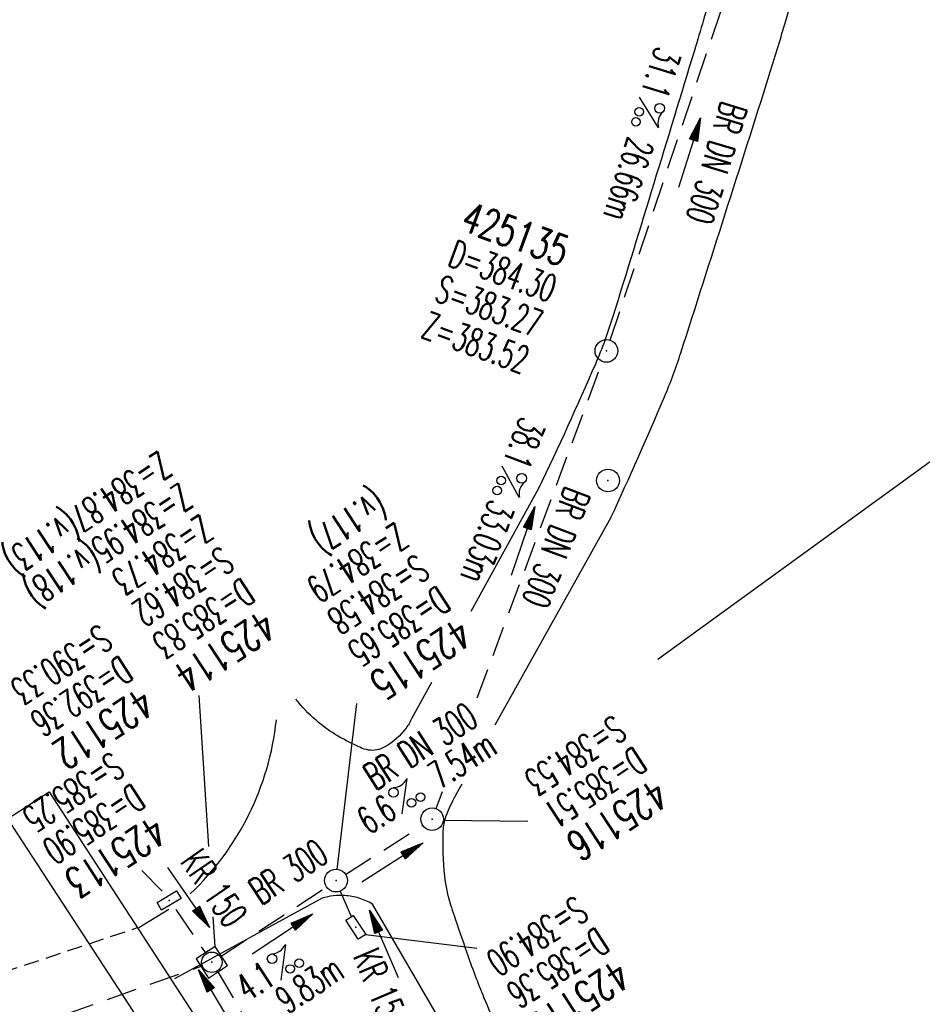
# Model space of a CAD drawing. Extents: x 450316 to 454644, y 428795 to 436505.
# Tile 128 of 256: x 453691 to 453750, y 432524 to 432589. Entities that reach past the tile are written whole.
import ezdxf
from ezdxf.enums import TextEntityAlignment as Align

# ---------------------------------------------------------------- set-up
doc = ezdxf.new("R2010")
doc.units = 0
doc.header["$LTSCALE"] = 2
doc.header["$MEASUREMENT"] = 0
for name, pattern in [('ACHSE', [5.5, 4, -0.5, 0.5, -0.5]), ('AUSGEZOGEN', [0]), ('GESTRICH-X2', [1.5, 1, -0.5]), ('GESTRICHELT', [0.75, 0.5, -0.25])]:
    doc.linetypes.add(name, pattern=pattern)
doc.layers.get('0').update_dxf_attribs({"linetype": 'CONTINUOUS'})
for name, color, linetype in [('ACHSETOP', 1, 'ACHSE'), ('BAUWO', 1, 'CONTINUOUS'), ('BAUWOTOP', 1, 'AUSGEZOGEN'), ('BAUWUTOP', 1, 'GESTRICHELT'), ('FBR', 8, 'CONTINUOUS'), ('KANAL', 7, 'GESTRICH-X2'), ('PFEIL', 7, 'CONTINUOUS'), ('RINNE', 8, 'CONTINUOUS'), ('SCHACHTNR', 6, 'CONTINUOUS'), ('SCHSYMBOL', 7, 'CONTINUOUS'), ('STRASSE', 8, 'AUSGEZOGEN'), ('TEXTO', 4, 'CONTINUOUS'), ('TEXTU', 4, 'CONTINUOUS')]:
    doc.layers.add(name, color=color, linetype=linetype)
doc.styles.add('ROMANS', font='romans.shx', dxfattribs={"width": 0.8})

# ---------------------------------------------------------------- blocks, each defined once
blk = doc.blocks.new('GST')
at = {"color": 0}
blk.add_circle((0, 0), 0.75, dxfattribs=at)
blk.add_point((0, 0), dxfattribs=at)
blk = doc.blocks.new('10')
blk.add_blockref('GST', (0, 0))
blk = doc.blocks.new('PROM')
blk.add_line((1.566, 1.817), (0.019, 0.015))
for centre, radius in [((0.317, 1.51), 0.317), ((0.943, 0.291), 0.283), ((1.645, 0.287), 0.283)]:
    blk.add_circle(centre, radius)
blk.add_arc((0.992, 2.682), 1.033, 239.14139, 303.35492)
blk = doc.blocks.new('PFEIL2')
at = {"color": 0}
for p, q in [((0.88, 0.002), (-2.401, -0.012)), ((0.881, -0.271), (0.879, 0.276)), ((0.879, 0.276), (2.429, 0.009)), ((0.911, 0.27), (0.879, 0.265)), ((0.965, 0.261), (0.879, 0.246)), ((1.019, 0.252), (0.879, 0.228)), ((1.073, 0.242), (0.879, 0.209)), ((1.127, 0.233), (0.879, 0.191)), ((1.181, 0.224), (0.879, 0.172)), ((1.235, 0.214), (0.879, 0.154)), ((1.289, 0.205), (0.879, 0.135)), ((1.343, 0.196), (0.879, 0.117)), ((1.397, 0.187), (0.879, 0.098)), ((1.451, 0.177), (0.879, 0.08)), ((1.505, 0.168), (0.879, 0.061)), ((1.559, 0.159), (0.88, 0.043)), ((1.613, 0.149), (0.88, 0.024)), ((1.668, 0.14), (0.88, 0.006)), ((1.722, 0.131), (0.88, -0.013)), ((1.776, 0.121), (0.88, -0.031)), ((1.83, 0.112), (0.88, -0.05)), ((1.884, 0.103), (0.88, -0.068)), ((1.938, 0.094), (0.88, -0.087)), ((1.992, 0.084), (0.88, -0.105)), ((2.046, 0.075), (0.88, -0.124)), ((2.1, 0.066), (0.88, -0.142)), ((2.154, 0.056), (0.88, -0.161)), ((2.208, 0.047), (0.88, -0.179)), ((2.262, 0.038), (0.881, -0.198)), ((2.316, 0.029), (0.881, -0.216)), ((2.37, 0.019), (0.881, -0.235)), ((2.424, 0.01), (0.881, -0.253)), ((2.429, 0.009), (0.881, -0.271))]:
    blk.add_line(p, q, dxfattribs=at)
blk = doc.blocks.new('30')
at = {"color": 0}
for p, q in [((-0.75, -0.29), (-0.75, 0.293)), ((-0.75, 0.293), (0.753, 0.293)), ((0.753, 0.293), (0.753, -0.29)), ((0.753, -0.29), (-0.75, -0.29))]:
    blk.add_line(p, q, dxfattribs=at)
blk.add_point((0, 0), dxfattribs=at)
blk = doc.blocks.new('20')
blk.add_lwpolyline([(-0.754, -0.751), (0.754, -0.751), (0.754, 0.75), (-0.754, 0.75)], close=True)
blk.add_circle((0, 0), 0.676)
blk.add_point((0, 0))

msp = doc.modelspace()

# ---------------------------------------------------------------- linework, layer by layer
at = {"layer": 'ACHSETOP', "flags": 128}
msp.add_lwpolyline([(451271.766, 435019.042, -0.000001), (451272.365, 435018.353, -0.000032), (451272.387, 435018.328), (451288.791, 434999.463, -0.000002), (451296.993, 434990.03, 0.000007), (451305.195, 434980.597, 0.000007), (451313.397, 434971.165, -0.000007), (451321.599, 434961.732, -0.000007), (451329.801, 434952.299, 0.000007), (451338.003, 434942.866, 0.000007), (451346.205, 434933.433, -0.000007), (451354.407, 434924.001, -0.000007), (451362.609, 434914.568, 0.000011), (451370.811, 434905.135, 0.000001), (451379.013, 434895.702, 0.000001), (451387.215, 434886.27), (451403.62, 434867.404), (451420.024, 434848.539), (451436.428, 434829.674, -0.000013), (451444.63, 434820.241, 0.000007), (451452.832, 434810.808, 0.000007), (451461.034, 434801.376, -0.000007), (451469.236, 434791.943, -0.000007), (451477.438, 434782.51, 0.000007), (451485.64, 434773.077, 0.000007), (451493.842, 434763.645, -0.000007), (451502.044, 434754.212, -0.000007), (451510.246, 434744.779, 0.000007), (451518.448, 434735.346, 0.000007), (451526.65, 434725.914, -0.000007), (451534.852, 434716.481, -0.000007), (451543.054, 434707.048, 0.000011), (451551.256, 434697.615, 0.000001), (451559.458, 434688.182, 0.000001), (451567.66, 434678.75), (451584.065, 434659.884, -0.000001), (451592.267, 434650.452, -0.000001), (451600.469, 434641.019, -0.000011), (451608.671, 434631.586, 0.000013), (451616.873, 434622.153), (451633.277, 434603.288), (451649.681, 434584.423, -0.000013), (451657.883, 434574.99, 0.000007), (451666.085, 434565.557, 0.000007), (451674.287, 434556.124, -0.000007), (451682.489, 434546.692, -0.000007), (451690.691, 434537.259, 0.000006), (451698.893, 434527.826), (451715.297, 434508.961, -0.000015), (451721.01, 434502.39, 0.000008), (451726.723, 434495.82, 0.000958), (451727.518, 434494.909, 0.000181), (451731.723, 434490.114, 0.003894), (451738.179, 434482.871, 0.00247), (451748.503, 434471.583, 0.003793), (451756.233, 434463.34, 0.003129), (451765.742, 434453.478, 0.00313), (451774.532, 434444.586, 0.003132), (451783.429, 434435.81, 0.003134), (451792.435, 434427.146, 0.003132), (451801.553, 434418.591, 0.003131), (451810.774, 434410.155, 0.00313), (451820.102, 434401.832, 0.003133), (451829.541, 434393.621, 0.003138), (451839.066, 434385.542, 0.003131), (451848.69, 434377.585, 0.003125), (451858.432, 434369.733, 0.003124), (451868.271, 434362.004, 0.00313), (451878.187, 434354.413, 0.003138), (451888.199, 434346.945, 0.003133), (451898.32, 434339.593, 0.003131), (451908.525, 434332.373, 0.003131), (451918.818, 434325.282, 0.003132), (451929.206, 434318.316, 0.003136), (451939.668, 434311.489, 0.00313), (451950.209, 434304.797, 0.003123), (451960.857, 434298.223, 0.003128), (451971.589, 434291.781, 0.003137), (451982.371, 434285.491, 0.003139), (451993.235, 434279.335, 0.003133), (452004.198, 434273.303, 0.003123), (452015.227, 434267.413, 0.003125), (452026.323, 434261.665, 0.003132), (452037.503, 434256.05, 0.003138), (452048.733, 434250.584, 0.003134), (452060.02, 434245.265, 0.003122), (452071.413, 434240.069, 0.003127), (452083.62, 434234.685, 0.003578), (452094.349, 434230.124, 0.002702), (452108.409, 434224.354, 0.004189), (452117.528, 434220.758, 0.00053), (452126.341, 434217.378, 0.001569), (452129.323, 434216.249, 0.000008), (452135.115, 434214.077, -0.000025), (452140.907, 434211.904), (452164.314, 434203.123, 0.000006), (452176.018, 434198.733, -0.000007), (452187.722, 434194.343), (452211.129, 434185.563), (452234.536, 434176.783, -0.000012), (452246.24, 434172.393, 0.000007), (452257.944, 434168.002, 0.000002), (452265.746, 434165.075, 0.000001), (452281.351, 434159.222, 0.000005), (452293.055, 434154.832, -0.000007), (452304.759, 434150.442, -0.000019), (452316.463, 434146.052, 0.000015), (452328.166, 434141.661, 0.000002), (452338.097, 434137.936, 0.000001), (452351.573, 434132.881, 0.000004), (452363.277, 434128.491, -0.000006), (452374.981, 434124.101, -0.00002), (452386.684, 434119.71, 0.00002), (452398.388, 434115.32, 0.000006), (452410.092, 434110.93, -0.000004), (452421.796, 434106.54, -0.000001), (452435.272, 434101.485, -0.000002), (452445.203, 434097.76, -0.000015), (452456.906, 434093.369, 0.000019), (452468.61, 434088.979, 0.000007), (452480.314, 434084.589, -0.000006), (452492.018, 434080.199, -0.000002), (452503.721, 434075.809, 0.000002), (452515.425, 434071.419, 0.000006), (452527.129, 434067.029, -0.000007), (452538.833, 434062.639, -0.000019), (452550.536, 434058.248, 0.000015), (452562.24, 434053.858, 0.000002), (452572.171, 434050.133, 0.000001), (452585.647, 434045.078, 0.000004), (452597.351, 434040.688, -0.000006), (452609.055, 434036.298, -0.00002), (452620.758, 434031.907, 0.00002), (452632.462, 434027.517, 0.000006), (452644.166, 434023.127, -0.000004), (452655.87, 434018.737, -0.000001), (452669.346, 434013.682, -0.000002), (452679.277, 434009.957, -0.000015), (452690.981, 434005.567, 0.000014), (452702.684, 434001.176, 0.000011), (452714.388, 433996.786, -0.000001), (452726.092, 433992.396, -0.000007), (452735.031, 433989.043, -0.000005), (452748.181, 433984.11, -0.000156), (452748.221, 433984.095, -0.000005), (452749.498, 433983.615, -0.004183), (452758.692, 433980.071, -0.002721), (452772.748, 433974.429, -0.005081), (452782.771, 433970.223, -0.003908), (452795.7, 433964.522, -0.003912), (452807.05, 433959.304, -0.003907), (452818.331, 433953.902, -0.003903), (452829.522, 433948.327, -0.003904), (452840.62, 433942.58, -0.003907), (452851.631, 433936.658, -0.003909), (452862.543, 433930.568, -0.003906), (452873.352, 433924.312, -0.003899), (452884.081, 433917.876, -0.003907), (452894.713, 433911.271, -0.003917), (452905.212, 433904.518, -0.003914), (452915.606, 433897.601, -0.003904), (452925.914, 433890.505, -0.003895), (452936.108, 433883.251, -0.003902), (452946.169, 433875.853, -0.003909), (452956.117, 433868.296, -0.003904), (452965.957, 433860.575, -0.003908), (452975.671, 433852.704, -0.00391), (452985.257, 433844.687, -0.003909), (452994.717, 433836.52, -0.003908), (453004.051, 433828.203, -0.003902), (453013.251, 433819.744, -0.003901), (453022.321, 433811.14, -0.003907), (453031.261, 433802.39, -0.003913), (453040.05, 433793.514, -0.003909), (453048.995, 433784.194, -0.00418), (453057.218, 433775.343, -0.003621), (453064.799, 433766.924, -0.003001), (453073.811, 433756.645, -0.003775), (453082.931, 433745.954, -0.004894), (453089.822, 433737.587, -0.004962), (453096.584, 433729.038, -0.003805), (453105.204, 433717.738, -0.003005), (453113.364, 433706.734, -0.003643), (453119.973, 433697.569, -0.004174), (453127.227, 433687.17, -0.004295), (453134.105, 433676.947, -0.003507), (453140.018, 433667.855, -0.002688), (453147.586, 433655.895, -0.003695), (453155.363, 433643.251, -0.00538), (453160.547, 433634.47, -0.005332), (453165.53, 433625.601, -0.003667), (453172.541, 433612.577, -0.002679), (453179.095, 433600.023, -0.003501), (453183.992, 433590.355, -0.004313), (453189.196, 433579.668, -0.003909), (453194.743, 433567.786, -0.003909), (453199.853, 433556.378, -0.003909), (453204.783, 433544.892, -0.003903), (453209.809, 433532.66, -0.004384), (453214.103, 433521.695, -0.003423), (453219.661, 433506.825, -0.005955), (453222.694, 433498.219, -0.000145), (453225.568, 433489.736, -0.000252), (453227.219, 433484.852, -0.000085), (453230.064, 433476.416, -0.000405), (453230.656, 433474.653, -0.003646), (453233.571, 433465.744, 0.00217), (453238.424, 433450.758, 0.000006), (453242.327, 433438.883, -0.000007), (453246.23, 433427.008, -0.000012), (453250.132, 433415.133, 0.000009), (453254.035, 433403.258, 0.003001), (453258.01, 433391.404, -0.003002), (453261.985, 433379.55, -0.003008), (453265.815, 433367.653, 0.003009), (453269.646, 433355.757, 0.00001), (453273.549, 433343.882, -0.000019), (453277.452, 433332.007), (453285.257, 433308.257, 0.000005), (453289.16, 433296.382, -0.000004), (453293.063, 433284.507, -0.000001), (453297.412, 433271.275, -0.000001), (453300.869, 433260.756, -0.00001), (453304.771, 433248.881, 0.000008), (453308.674, 433237.006, 0.000011), (453312.577, 433225.131, -0.000004), (453316.48, 433213.256, -0.000007), (453317.957, 433208.761, -0.000002), (453324.285, 433189.506, -0.00006), (453324.748, 433188.095, 0.000004), (453325.212, 433186.684, 0.001409), (453327.806, 433178.862, 0.000842), (453332.205, 433165.794, 0.002106), (453335.59, 433155.932, 0.001506), (453340.42, 433142.182, 0.001603), (453344.587, 433130.552, 0.001566), (453348.928, 433118.674, 0.00157), (453353.282, 433106.987, 0.001563), (453357.73, 433095.275, 0.001555), (453362.245, 433083.606, 0.001558), (453366.823, 433071.988, 0.001562), (453371.477, 433060.391, 0.001561), (453376.206, 433048.816, 0.001565), (453381.007, 433037.273, 0.001565), (453385.878, 433025.763, 0.001563), (453390.82, 433014.287, 0.001561), (453395.838, 433002.832, 0.001559), (453400.927, 432991.41, 0.00156), (453406.083, 432980.028, 0.001563), (453411.315, 432968.669, 0.001565), (453416.612, 432957.354, 0.001562), (453421.976, 432946.082, 0.001558), (453427.424, 432934.813, 0.001559), (453432.943, 432923.577, 0.001564), (453438.516, 432912.409, 0.001566), (453444.163, 432901.268, 0.001564), (453449.888, 432890.145, 0.001558), (453455.356, 432879.682, 0.001394), (453461.537, 432868.025, 0.001724), (453468.567, 432854.963, 0.002516), (453473.461, 432846.052, 0.001346), (453478.156, 432837.657, 0.000835), (453485.787, 432824.152, 0.000825), (453493.393, 432810.794, 0.001335), (453498.128, 432802.562, 0.002522), (453503.255, 432793.804, 0.001723), (453510.868, 432781.051, 0.001395), (453517.698, 432769.769, 0.001557), (453523.875, 432759.701, 0.001564), (453531.451, 432747.524, 0.002105), (453537.147, 432738.516, 0.001027), (453545.205, 432725.948, 0.001523), (453550.684, 432717.498, 0.000001), (453550.839, 432717.261, 0.000124), (453550.84, 432717.259, 0.000024), (453557.597, 432706.912, -0.000007), (453564.355, 432696.566, -0.000001), (453571.19, 432686.101, 0.000005), (453578.025, 432675.635, 0.000012), (453584.861, 432665.17, -0.000012), (453591.696, 432654.704, -0.000004), (453598.531, 432644.238, 0.000004), (453605.366, 432633.773, 0.000001), (453612.202, 432623.307, -0.000001), (453619.037, 432612.841, -0.000004), (453625.872, 432602.376, 0.000003), (453632.707, 432591.91), (453646.378, 432570.979, -0.000014), (453650.935, 432564.001, -0.000007), (453660.048, 432550.047, -0.002465), (453666.815, 432539.572, 0.002471), (453673.568, 432529.119, 0.002497), (453680.467, 432518.67, -0.002488), (453687.389, 432508.185, -0.000003), (453694.224, 432497.72, 0.000006), (453701.059, 432487.254), (453714.73, 432466.322, -0.000006), (453721.565, 432455.856, 0.000006), (453728.4, 432445.391, 0.000183), (453728.474, 432445.277, -0.000027), (453728.969, 432444.521, -0.003905), (453733.992, 432436.709, -0.002472), (453741.768, 432424.267, -0.005163), (453747.303, 432415.103, -0.003867), (453754.471, 432402.736, -0.003958), (453760.534, 432391.888, -0.003913), (453766.494, 432380.818, -0.003903), (453772.248, 432369.72, -0.003904), (453777.826, 432358.535, -0.003901), (453783.485, 432346.731, -0.004288), (453788.457, 432335.909, -0.003523), (453794.251, 432322.76, -0.004762), (453798.376, 432312.962, -0.001651), (453802.105, 432303.777, -0.002689), (453804.345, 432298.119, -0.001542), (453805.535, 432295.038, -0.000893), (453807.562, 432289.711, -0.005639), (453811.068, 432280.125, -0.003891), (453815.882, 432266.138, -0.00573), (453819.492, 432254.955, -0.005082), (453823.289, 432242.262, -0.004537), (453827.3, 432227.849, -0.006762), (453829.772, 432218.119, -0.001828), (453832.339, 432207.234, -0.002855), (453833.917, 432200.252, -0.000688), (453834.588, 432197.184, -0.000614), (453835.33, 432193.746, -0.005087), (453837.353, 432183.825, -0.003463), (453840.076, 432169.201, -0.004355), (453841.882, 432158.581, -0.003298), (453844.052, 432144.521, -0.003873), (453845.959, 432130.87, -0.004703), (453847.336, 432119.601, -0.004431), (453848.679, 432106.664, -0.004859), (453849.683, 432094.847, -0.001971), (453850.759, 432079.747, -0.003754), (453851.233, 432071.814, -0.000235), (453851.272, 432071.058, -0.000154), (453851.331, 432069.903, -0.005004), (453851.76, 432059.357, -0.003657), (453852.096, 432044.916, -0.006284), (453852.131, 432034.652, -0.00442), (453851.869, 432020.065, -0.004496), (453851.355, 432005.74, -0.005961), (453850.742, 431994.946, -0.004032), (453849.635, 431980.541, -0.005521), (453848.625, 431970.038, -0.000545), (453848.175, 431965.885, -0.00099), (453847.92, 431963.599, -0.002817), (453847.082, 431956.57, -0.001743), (453845.624, 431945.22, -0.004295), (453844.128, 431934.589, -0.003233), (453841.927, 431920.496, -0.003719), (453839.898, 431908.592, -0.003474), (453837.544, 431895.884, -0.003471), (453834.928, 431882.783, -0.003984), (453832.479, 431871.403, -0.002961), (453829.251, 431857.357, -0.00403), (453826.736, 431847.072, -0.001132), (453824.957, 431840.111, -0.001603), (453823.675, 431835.205, -0.002375), (453822.368, 431830.363, -0.001541), (453820.296, 431822.917, -0.005811), (453817.744, 431814.242, -0.003321), (453813.002, 431799.15, -0.004369), (453808.955, 431786.926, -0.004589), (453804.893, 431775.36, -0.004977), (453800.134, 431762.595, -0.00596), (453795.928, 431752.024, -0.002426), (453790.614, 431739.296, -0.004094), (453787.367, 431731.794, -0.000338), (453786.71, 431730.312, -0.000388), (453786.136, 431729.023, -0.004625), (453782.634, 431721.365, -0.002368), (453775.588, 431706.507, -0.004069), (453770.201, 431695.516, -0.003863), (453764.344, 431684.031, -0.004659), (453758.242, 431672.552, -0.005048), (453752.404, 431662.068, -0.002758), (453744.856, 431648.996, -0.004203), (453739.784, 431640.488, -0.000453), (453738.552, 431638.464, -0.00049), (453737.409, 431636.595, -0.004121), (453733.364, 431630.114, -0.00246), (453726.445, 431619.347, -0.006277), (453720.589, 431610.574, -0.004581), (453712.305, 431598.731, -0.005038), (453704.604, 431588.16, -0.005528), (453697.383, 431578.675, -0.004083), (453688.218, 431567.105, -0.005886), (453681.701, 431559.207, -0.001219), (453676.737, 431553.362, -0.002238), (453674.011, 431550.197, -0.001962), (453670.562, 431546.26, -0.001297), (453665.305, 431540.337, -0.004313), (453658.171, 431532.478, -0.003182), (453648.342, 431521.973, -0.004167), (453639.222, 431512.508, -0.00462), (453630.847, 431504.116, -0.002727), (453619.912, 431493.477, -0.004271), (453612.835, 431486.781, -0.000068), (453609.879, 431484.033, -0.000648), (453609.571, 431483.747, -0.000003), (453600.643, 431475.492, -0.000005), (453594.487, 431469.799), (453576.132, 431452.827), (453557.776, 431435.854), (453539.42, 431418.881), (453521.065, 431401.909, 0.000001), (453511.887, 431393.422, 0.000001), (453502.709, 431384.936, 0.000013), (453493.531, 431376.449, -0.000013), (453484.354, 431367.963, 0), (453475.176, 431359.477, 0), (453465.998, 431350.99), (453447.643, 431334.018, 0.000001), (453438.465, 431325.531, 0.000001), (453429.287, 431317.045, 0.000013), (453420.11, 431308.558, -0.000007), (453410.932, 431300.072, -0.000004), (453403.532, 431293.229, -0.000002), (453392.576, 431283.099, -0.00001), (453383.398, 431274.613, 0.000015), (453374.22, 431266.127, 0.000014), (453365.042, 431257.64, -0.000013), (453355.865, 431249.154, 0), (453343.628, 431237.839, -0.000001), (453337.509, 431232.181), (453319.154, 431215.209, 0.000001), (453309.976, 431206.722, 0.000001), (453300.798, 431198.236, 0.000013), (453291.621, 431189.749, -0.000013), (453282.443, 431181.263, -0.000001), (453273.265, 431172.777, -0.000001), (453264.087, 431164.29), (453245.732, 431147.318), (453227.376, 431130.345), (453209.02, 431113.372, 0.000014), (453199.843, 431104.885, -0.000009), (453190.665, 431096.399, -0.000019), (453181.487, 431087.913, 0.000019), (453172.309, 431079.427, 0.000009), (453163.132, 431070.941, -0.000008), (453153.954, 431062.454), (453135.598, 431045.481, 0.000009), (453134.861, 431044.799, 0.000002), (453130.417, 431040.69, 0.002804), (453126.112, 431036.664, 0.001372), (453117.381, 431028.361, 0.005333), (453110.158, 431021.305, 0.003613), (453099.686, 431010.703, 0.004216), (453091.364, 431002.01, 0.003913), (453082.552, 430992.499, 0.00391), (453074.199, 430983.197, 0.003911), (453065.996, 430973.768, 0.003912), (453057.937, 430964.207, 0.003915), (453050.034, 430954.528, 0.00391), (453042.286, 430944.729, 0.003905), (453034.682, 430934.798, 0.003908), (453027.235, 430924.75, 0.003912), (453019.954, 430914.598, 0.003918), (453012.829, 430904.328, 0.003918), (453005.866, 430893.947, 0.003907), (452999.072, 430883.467, 0.0039), (452992.431, 430872.865, 0.003908), (452985.952, 430862.152, 0.00392), (452979.661, 430851.374, 0.00392), (452973.542, 430840.502, 0.003904), (452967.571, 430829.493, 0.003903), (452961.774, 430818.394, 0.003916), (452956.17, 430807.245, 0.00392), (452950.739, 430796.004, 0.00391), (452945.472, 430784.651, 0.003904), (452940.385, 430773.223, 0.00391), (452935.485, 430761.733, 0.003913), (452930.764, 430750.166, 0.003909), (452926.22, 430738.514, 0.003913), (452921.858, 430726.792, 0.003918), (452917.686, 430715.017, 0.003913), (452913.698, 430703.178, 0.003909), (452909.892, 430691.264, 0.003904), (452906.273, 430679.293, 0.003908), (452902.844, 430667.279, 0.003914), (452899.604, 430655.212, 0.003911), (452896.55, 430643.086, 0.003914), (452893.686, 430630.913, 0.003917), (452891.016, 430618.707, 0.003911), (452890.732, 430617.306, 0.000237), (452886.248, 430594.167, 0.007575), (452884.76, 430585.792, 0.003906), (452882.249, 430569.49)], format="xyb", dxfattribs=at)
at = {"layer": 'BAUWO'}
msp.add_line((453689.878, 432535.954), (453704.919, 432512.914), dxfattribs=at)
at = {"layer": 'BAUWOTOP'}
for p, q in [((453689.878, 432535.954), (453692.637, 432537.751)), ((453692.637, 432537.751), (453707.635, 432514.682))]:
    msp.add_line(p, q, dxfattribs=at)
at = {"layer": 'BAUWUTOP'}
msp.add_line((453659.695, 432515.879), (453698.478, 432528.771), dxfattribs=at)
at = {"layer": 'FBR', "flags": 128}
for points in [[(453291.485, 431192.357, -0.000001), (453311.412, 431210.82, -0.000243)], [(453555.027, 432679.865, 0.000044), (453560.683, 432671.202, -0.000073), (453566.338, 432662.54, -0.000032), (453571.255, 432655.005, -0.000015), (453582.19, 432638.245, -0.000372), (453589.486, 432627.043, 0.00046), (453595.389, 432617.984, 0.001223), (453601.612, 432608.504, -0.000945), (453609.674, 432596.236, -0.000044), (453616.759, 432585.409, -0.000044), (453623.935, 432574.438, -0.000058), (453635.472, 432556.792, -0.00039), (453637.18, 432554.175, -0.000338), (453639.977, 432549.876, 0.000104), (453649.058, 432535.9, 0.000064), (453650.465, 432533.736, -0.000017), (453655.742, 432525.623, -0.002365), (453655.928, 432525.334, -0.000391), (453657.044, 432523.579)], [(453649.707, 432598.4, -0.001015), (453651.36, 432595.858, 0.000956), (453653.112, 432593.161, 0.002237), (453655.094, 432590.154, -0.002363), (453656.97, 432587.306, -0.001284), (453659.492, 432583.416, 0.001033), (453662.625, 432578.579, 0.000374), (453665.377, 432574.355, -0.00054), (453667.28, 432571.432, -0.001039), (453668.774, 432569.123, 0.001308), (453669.96, 432567.29, 0.001374), (453672.229, 432563.826, -0.000993), (453675.371, 432559.037, -0.000018), (453677.445, 432555.862, 0.00005), (453679.519, 432552.688, 0.000018), (453680.138, 432551.74, 0.000003), (453684.134, 432545.626, 0.000383), (453685.285, 432543.868, -0.000158), (453688.079, 432539.603, -0.004869), (453688.122, 432539.536, -0.00051), (453688.522, 432538.897)], [(453706.863, 432510.685, -0.000066), (453710.316, 432505.402, -0.000164), (453711.713, 432503.262, -0.000005), (453718.293, 432493.176, 0.000058), (453718.861, 432492.304, 0.000358), (453722.378, 432486.925, 0.000319), (453726.33, 432480.897, 0.00141), (453729.077, 432476.738, -0.001278), (453732.108, 432472.152, -0.000631), (453734.44, 432468.594, -0.000343), (453738.716, 432462.043, -0.000612)], [(453738.999, 432647.402, -0.029824), (453743.276, 432643.105, -0.032794), (453746.648, 432638.742, -0.006921), (453748.59, 432635.768, -0.084651), (453748.703, 432635.498, -0.088429), (453748.76, 432634.378, -0.035545), (453748.217, 432631.659, -0.010361), (453745.566, 432622.734, 0.008944), (453742.465, 432612.404, 0.001433), (453739.281, 432600.936, -0.001624), (453736.467, 432590.818, -0.005086), (453735.278, 432586.756, -0.001171), (453729.894, 432569.173, -0.027007), (453728.737, 432566.036, -0.009966), (453724.983, 432557.797)], [(453729.761, 432555.884, 0.008133), (453733.301, 432563.863, 0.022805), (453734.386, 432566.783, 0.000991), (453740.229, 432585.14, 0.005421), (453741.254, 432588.511, 0.000464), (453744.459, 432599.511, -0.000452), (453747.75, 432610.805, -0.000787), (453750.12, 432618.865, -0.001127), (453751.797, 432624.488, -0.031499), (453753.142, 432628.117, -0.025841), (453755.277, 432632.322, -0.021296), (453755.932, 432633.358, -0.005554), (453758.653, 432637.188, -0.033437), (453760.285, 432639.143, -0.020637), (453763.253, 432642.004)]]:
    msp.add_lwpolyline(points, format="xyb", dxfattribs=at)
at = {"layer": 'FBR'}
for points in [[(453729.761, 432555.884), (453722.097, 432542.16)], [(453719.914, 432538.251), (453719.634, 432537.75)]]:
    msp.add_lwpolyline(points, dxfattribs=at)
msp.add_point((453729.467, 432566.902), dxfattribs=at)
at = {"layer": 'KANAL'}
for p, q in [((453712.219, 432532.281), (453717.313, 432535.531)), ((453704, 432526.875), (453710.969, 432531.469)), ((453711.875, 432531.188), (453712.625, 432529.469)), ((453701, 432529.969), (453702.969, 432527.094)), ((453662.563, 432512), (453702.688, 432526.219)), ((453703.781, 432525.844), (453705.469, 432522.969))]:
    msp.add_line(p, q, dxfattribs=at)
for points in [[(453729.706, 432567.613), (453737.737, 432591.461)], [(453720.931, 432543.957), (453729.206, 432566.199)], [(453718.211, 432536.646), (453718.626, 432537.761)]]:
    msp.add_lwpolyline(points, dxfattribs=at)
at = {"layer": 'RINNE'}
msp.add_line((453732.862, 432546.511), (453777.024, 432578.608), dxfattribs=at)
at = {"layer": 'SCHACHTNR'}
for p, q in [((453703.181, 432534.137), (453702.546, 432544.116)), ((453711.672, 432532.625), (453712.98, 432543.585)), ((453718.701, 432535.871), (453724.263, 432535.816)), ((453700.11, 432531.175), (453698.753, 432532.548)), ((453703.602, 432527.514), (453703.476, 432529.493)), ((453713.553, 432528.322), (453720.9, 432527.415))]:
    msp.add_line(p, q, dxfattribs=at)
at = {"layer": 'STRASSE'}
msp.add_line((453698.576, 432528.777), (453700.544, 432529.994), dxfattribs=at)
for points in [[(453724.983, 432557.797), (453720.505, 432549.683)], [(453717.903, 432544.969), (453716.605, 432542.617)], [(453710.686, 432530.71), (453700.919, 432525.378)], [(453710.686, 432530.71), (453700.919, 432525.378)], [(453720.786, 432518.761), (453720.27, 432519.562), (453714.009, 432530.329)], [(453720.786, 432518.761), (453720.27, 432519.562), (453714.009, 432530.329)]]:
    msp.add_lwpolyline(points, dxfattribs=at)
at = {"layer": 'STRASSE', "flags": 128}
for points in [[(453716.605, 432542.617, -0.026332), (453716.422, 432542.255, -0.030829), (453716.23, 432541.966, -0.099752), (453714.823, 432540.714, -0.173513), (453713.737, 432540.511, -0.068593), (453713.207, 432540.673, -0.022977), (453711.745, 432541.432, -0.0478), (453710.276, 432542.481, -0.044592), (453708.936, 432543.876)], [(453716.605, 432542.617, -0.026332), (453716.422, 432542.255, -0.030829), (453716.23, 432541.966, -0.099752), (453714.823, 432540.714, -0.173513), (453713.737, 432540.511, -0.068593), (453713.207, 432540.673, -0.022977), (453711.745, 432541.432, -0.0478), (453710.276, 432542.481, -0.044592), (453708.936, 432543.876)], [(453719.634, 432537.75, 0.041266), (453718.84, 432536.088, 0.083364), (453718.661, 432535.189, 0.033029), (453718.768, 432532.177, 0.051695), (453719.161, 432530.288, 0.004889), (453719.394, 432529.582, 0.001432), (453720.218, 432527.18, 0.01461), (453721.372, 432524.139, 0.011162), (453723.086, 432520.242)], [(453719.634, 432537.75, 0.041266), (453718.84, 432536.088, 0.083364), (453718.661, 432535.189, 0.033029), (453718.768, 432532.177, 0.051695), (453719.161, 432530.288, 0.004889), (453719.394, 432529.582, 0.001432), (453720.218, 432527.18, 0.01461), (453721.372, 432524.139, 0.011162), (453723.086, 432520.242)]]:
    msp.add_lwpolyline(points, format="xyb", dxfattribs=at)
at = {"layer": 'STRASSE'}
msp.add_lwpolyline([(453714.009, 432530.329, 0.058966), (453713.118, 432530.719, 0.058966), (453712.161, 432530.89, 0.045174), (453711.415, 432530.867, 0.045174), (453710.686, 432530.71)], format="xyb", dxfattribs=at)
msp.add_lwpolyline([(453714.009, 432530.329, 0.058966), (453713.118, 432530.719, 0.058966), (453712.161, 432530.89, 0.045174), (453711.415, 432530.867, 0.045174), (453710.686, 432530.71)], format="xyb", dxfattribs=at)
msp.add_arc((453689.261, 432544.453), 18.496, 313.35189, 353.93483, dxfattribs=at)

# ---------------------------------------------------------------- block references
at = {"layer": 'PFEIL'}
for p, rotation in [((453734.948, 432579.998), 72.08931399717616), ((453723.948, 432554.325), 70.83121203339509), ((453715.311, 432533.07), 32.5773), ((453701.846, 432530.767), 304.5691), ((453708.043, 432528.345), 33.3683), ((453714.753, 432527.687), 112.8982), ((453703.77, 432523.893), 120.9007)]:
    msp.add_blockref('PFEIL2', p, dxfattribs=dict(at, rotation=rotation))
at = {"layer": 'SCHSYMBOL'}
for name, p, rotation in [('10', (453729.467, 432566.902), 303.1491), ('10', (453729.571, 432558.332), 303.1491), ('10', (453717.95, 432535.943), 303.1491), ('10', (453711.596, 432531.883), 303.1491), ('30', (453700.568, 432530.572), 210.814685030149), ('30', (453700.568, 432530.572), 210.814685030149), ('30', (453712.902, 432528.791), 303.1491), ('20', (453703.389, 432526.478), 303.1491)]:
    msp.add_blockref(name, p, dxfattribs=dict(at, rotation=rotation))
at = {"layer": 'TEXTU'}
for p, rotation in [((453731.644, 432583.7), 252.3771382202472), ((453722.568, 432559.311), 249.1760261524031), ((453715.941, 432536.263), 32.5773), ((453707.94, 432525.277), 33.3683)]:
    msp.add_blockref('PROM', p, dxfattribs=dict(at, rotation=rotation))

# ---------------------------------------------------------------- texts
at = {"layer": 'SCHACHTNR', "style": 'ROMANS'}
for s, height, rotation, width, p in [('425135', 2, 339.94396, 0.7, (453719.745, 432574.934)), ('D=384.30', 1.8, 339.94396, 0.6, (453718.892, 432572.579)), ('S=383.27', 1.8, 339.94396, 0.6, (453718.021, 432570.249)), ('Z=383.52', 1.8, 339.94396, 0.6, (453717.125, 432567.842)), ('Z=384.87(v.113)', 1.8, 213.1491, 0.6, (453699.912, 432560.32)), ('Z=384.95(v.118)', 1.8, 213.1491, 0.6, (453701.287, 432558.227)), ('(v.117)', 1.8, 213.1491, 0.6, (453714.141, 432557.784)), ('Z=384.73', 1.8, 213.1491, 0.6, (453702.662, 432556.133)), ('Z=384.79', 1.8, 213.1491, 0.6, (453715.553, 432555.608)), ('S=384.62', 1.8, 213.1491, 0.6, (453704.006, 432554.039)), ('S=384.58', 1.8, 213.1491, 0.6, (453716.928, 432553.514)), ('D=385.83', 1.8, 213.1491, 0.6, (453705.381, 432551.945)), ('D=385.65', 1.8, 213.1491, 0.6, (453718.303, 432551.42)), ('425114', 2, 213.1491, 0.7, (453706.756, 432549.852)), ('425115', 2, 213.1491, 0.7, (453719.678, 432549.326)), ('S=390.33', 1.8, 213.1491, 0.6, (453695.98, 432548.888)), ('D=392.36', 1.8, 213.1491, 0.6, (453697.323, 432546.794)), ('425112', 2, 213.1491, 0.7, (453698.698, 432544.732)), ('S=384.53', 1.8, 213.1491, 0.6, (453729.95, 432542.877)), ('D=385.51', 1.8, 213.1491, 0.6, (453731.294, 432540.784)), ('S=385.25', 1.8, 213.1491, 0.6, (453696.768, 432540.434)), ('D=385.90', 1.8, 213.1491, 0.6, (453698.143, 432538.341)), ('425116', 2, 213.1491, 0.7, (453732.669, 432538.69)), ('425113', 2, 213.1491, 0.7, (453699.518, 432536.247)), ('S=384.90', 1.8, 213.1491, 0.6, (453727.429, 432530.928)), ('D=385.36', 1.8, 213.1491, 0.6, (453728.804, 432528.834)), ('425117', 2, 213.1491, 0.7, (453730.148, 432526.741))]:
    msp.add_text(s, height=height, rotation=rotation, dxfattribs=dict(at, width=width)).set_placement(p)
at = {"layer": 'TEXTO', "style": 'ROMANS', "width": 0.6}
for s, rotation, p in [('BR DN 300', 253.13546, (453735.884, 432579.58)), ('BR DN 300', 249.30806, (453725.309, 432554.215)), ('BR DN 300', 32.5773, (453717.665, 432540.015)), ('BR 300', 33.3683, (453708.938, 432531.713)), ('KR 150', 304.5691, (453702.799, 432530.874)), ('KR 150', 292.8982, (453713.758, 432524.36))]:
    msp.add_text(s, height=1.8, rotation=rotation, dxfattribs=at).set_placement(p, align=Align.CENTER)
at = {"layer": 'TEXTU', "style": 'ROMANS', "width": 0.6}
for s, rotation, p in [('31.1', 252.37714, (453732.722, 432587.103)), ('26.66m', 252.37714, (453730.916, 432581.137)), ('38.1', 249.17603, (453723.786, 432562.634)), ('33.03m', 249.17603, (453721.744, 432557.167)), ('7.54m', 32.5773, (453718.465, 432537.88)), ('6.6', 32.5773, (453713.777, 432534.88)), ('4.1', 33.3683, (453705.773, 432523.843)), ('9.83m', 33.3683, (453708.392, 432523.013))]:
    msp.add_text(s, height=1.8, rotation=rotation, dxfattribs=at).set_placement(p)

doc.saveas('drawing.dxf')
